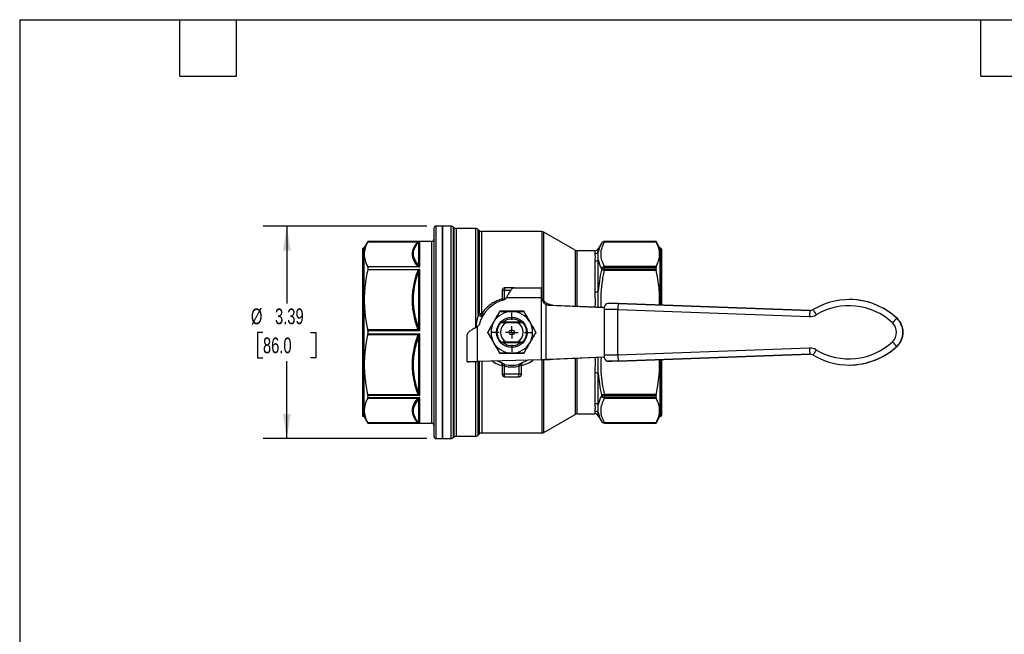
# Model space of a CAD drawing. Header units: inches. Extents: x 0.7 to 32.2, y 0.7 to 24.8.
# Tile 6 of 11: x 0.7 to 16.4, y 15 to 24.8. Entities that reach past the tile are written whole.
import ezdxf

# ---------------------------------------------------------------- set-up
doc = ezdxf.new("R2010")
doc.units = ezdxf.units.IN
doc.header["$LTSCALE"] = 3
doc.header["$MEASUREMENT"] = 0
doc.linetypes.add('SLD-Center', pattern=[0.75, 0.6, -0.05, 0.05, -0.05])
doc.linetypes.add('SLD-Solid', pattern=[0])
doc.layers.add('CENTER', color=40, linetype='SLD-Center')
doc.layers.add('DIMENSIONS', color=140, linetype='SLD-Solid', lineweight=25)
doc.layers.add('TEXT', color=140, linetype='SLD-Solid', lineweight=25)
doc.styles.add('SLDTEXTSTYLE0', font='TXT', dxfattribs={"width": 0.7})
doc.dimstyles.new('SLDDIMSTYLE0', dxfattribs={"dimtxt": 0.254883, "dimasz": 0.39, "dimexe": 0, "dimexo": 0.0625, "dimgap": 0.063721, "dimtad": 0, "dimtih": 1, "dimtoh": 1, "dimrnd": 1e-09, "dimzin": 12, "dimdsep": 46, "dimtxsty": 'SLDTEXTSTYLE0', "dimsah": 1, "dimcen": 0.09, "dimadec": 0, "dimazin": 3, "dimtfac": 1, "dimtofl": 0, "dimtmove": 0, "dimatfit": 3, "dimfxl": 0, "dimfrac": 2, "dimtolj": 1, "dimtzin": 12, "dimarcsym": 0})

# ---------------------------------------------------------------- blocks, each defined once
blk = doc.blocks.new('_D_7')
at = {"layer": 'DIMENSIONS'}
for p, q in [((7.229, 21.461), (4.627, 21.461)), ((5.002, 21.461), (5.002, 20.23)), ((4.623, 19.768), (4.537, 19.768)), ((4.537, 19.768), (4.537, 19.363)), ((5.38, 19.768), (5.466, 19.768)), ((5.466, 19.768), (5.466, 19.363)), ((4.537, 19.363), (4.623, 19.363)), ((5.002, 18.075), (5.002, 19.306)), ((5.466, 19.363), (5.38, 19.363)), ((7.229, 18.075), (4.627, 18.075))]:
    blk.add_line(p, q, dxfattribs=at)
for points in [[(5.002, 21.461), (4.942, 21.071), (5.062, 21.071)], [(5.002, 18.075), (5.062, 18.465), (4.942, 18.465)]]:
    blk.add_solid(points, dxfattribs=at)
at = {"layer": 'DIMENSIONS', "char_height": 0.25, "attachment_point": 1, "style": 'SLDTEXTSTYLE0'}
for s, insert in [('%%c', (4.431, 20.148)), ('3.39', (4.815, 20.148)), ('86.0', (4.623, 19.685))]:
    blk.add_mtext(s, dxfattribs=dict(at, insert=insert))
blk = doc.blocks.new('SW_CENTERMARKSYMBOL_1')
at = {"layer": 'CENTER', "color": 0}
for p, q in [((0, 0.2), (0, 0.312)), ((-0.2, 0), (-0.312, 0)), ((0, 0), (-0.1, 0)), ((0, 0), (0, 0.1)), ((0, 0), (0, -0.1)), ((0, 0), (0.1, 0)), ((0.2, 0), (0.312, 0)), ((0, -0.2), (0, -0.312))]:
    blk.add_line(p, q, dxfattribs=at)

msp = doc.modelspace()

# ---------------------------------------------------------------- linework, layer by layer
for p, q in [((7.344, 21.426), (7.344, 18.111)), ((7.482, 21.461), (7.379, 21.461)), ((7.379, 18.075), (7.379, 21.461)), ((7.615, 21.461), (7.482, 21.461)), ((7.482, 21.461), (7.482, 19.768)), ((7.482, 21.332), (7.482, 21.461)), ((7.482, 18.075), (7.482, 21.332)), ((7.615, 21.461), (7.615, 18.075)), ((7.661, 21.439), (7.656, 21.444)), ((7.656, 18.093), (7.656, 21.444)), ((7.661, 21.439), (7.661, 18.097)), ((8.008, 21.422), (7.703, 21.422)), ((7.703, 18.115), (7.703, 21.422)), ((8.008, 21.422), (8.008, 19.841)), ((8.065, 21.39), (8.05, 21.405)), ((8.05, 20.05), (8.05, 21.405)), ((8.065, 21.39), (8.065, 20.073)), ((9.064, 21.373), (8.106, 21.373)), ((8.106, 20.07), (8.106, 21.373)), ((9.064, 21.373), (9.064, 20.322)), ((9.595, 21.075), (9.094, 21.365)), ((9.094, 20.272), (9.094, 21.365)), ((6.292, 21.215), (6.23, 21.107)), ((6.291, 21.212), (7.097, 21.212)), ((7.308, 21.215), (6.292, 21.215)), ((6.292, 21.215), (6.292, 21.215)), ((6.292, 21.215), (7.121, 21.215)), ((7.098, 21.203), (7.098, 20.844)), ((7.121, 20.817), (7.121, 21.215)), ((7.308, 21.215), (7.308, 18.321)), ((10.01, 21.186), (9.959, 21.097)), ((10.01, 21.186), (10.01, 21.185)), ((10.88, 21.215), (10.061, 21.215)), ((10.061, 21.211), (10.061, 21.215)), ((10.88, 21.215), (10.061, 21.215)), ((10.061, 21.215), (10.061, 21.215)), ((10.061, 21.211), (10.882, 21.211)), ((10.942, 21.107), (10.88, 21.215)), ((10.88, 21.215), (10.88, 21.215)), ((6.206, 21.095), (6.206, 18.442)), ((6.23, 21.107), (6.218, 21.107)), ((6.218, 21.107), (6.218, 18.43)), ((6.23, 21.107), (6.23, 18.43)), ((9.595, 21.075), (9.595, 20.186)), ((9.908, 21.068), (9.624, 21.068)), ((9.624, 20.185), (9.624, 21.068)), ((9.908, 21.068), (9.908, 21.021)), ((9.959, 21.049), (9.959, 21.097)), ((10.954, 21.107), (10.942, 21.107)), ((10.942, 21.107), (10.942, 20.205)), ((10.954, 21.107), (10.954, 20.205)), ((10.966, 21.095), (10.966, 20.204)), ((9.908, 20.898), (9.908, 20.409)), ((9.959, 20.424), (9.959, 20.924)), ((6.292, 20.813), (6.292, 20.769)), ((7.104, 20.813), (6.292, 20.813)), ((6.292, 20.769), (7.104, 20.769)), ((7.098, 20.722), (7.098, 19.855)), ((7.121, 19.793), (7.121, 20.765)), ((10.01, 20.784), (10.01, 20.757)), ((10.061, 20.805), (10.061, 20.818)), ((10.882, 20.818), (10.061, 20.818)), ((10.061, 20.777), (10.061, 20.805)), ((10.061, 20.805), (10.88, 20.805)), ((10.061, 20.759), (10.061, 20.777)), ((10.88, 20.777), (10.061, 20.777)), ((10.061, 20.759), (10.882, 20.759)), ((10.88, 20.777), (10.88, 20.805)), ((8.43, 20.438), (8.43, 20.285)), ((8.43, 20.438), (8.47, 20.438)), ((8.47, 20.477), (8.47, 20.438)), ((8.624, 20.477), (8.47, 20.477)), ((8.47, 20.308), (8.47, 20.438)), ((8.47, 20.438), (8.567, 20.438)), ((8.624, 20.477), (9.056, 20.477)), ((9.056, 20.393), (9.056, 20.477)), ((8.429, 20.274), (8.43, 20.285)), ((8.466, 20.287), (8.499, 20.319)), ((8.491, 20.312), (8.47, 20.308)), ((9.059, 20.319), (8.499, 20.319)), ((9.059, 19.331), (9.059, 20.319)), ((9.061, 20.319), (9.062, 20.319)), ((9.061, 20.319), (9.061, 20.319)), ((13.329, 20.117), (10.277, 20.23)), ((10.281, 20.23), (10.277, 20.23)), ((10.281, 20.23), (13.333, 20.117)), ((13.959, 20.29), (13.955, 20.29)), ((9.128, 20.21), (9.128, 19.334)), ((9.197, 20.21), (9.128, 20.21)), ((9.167, 20.201), (10.056, 20.164)), ((9.236, 20.201), (9.167, 20.201)), ((9.236, 20.201), (10.056, 20.167)), ((10.052, 20.131), (10.052, 19.405)), ((10.274, 19.405), (10.274, 20.131)), ((10.274, 20.131), (13.322, 20.019)), ((13.333, 20.117), (13.329, 20.117)), ((8.723, 19.928), (8.445, 19.928)), ((8.681, 19.919), (8.486, 19.919)), ((14.717, 19.992), (14.713, 19.992)), ((7.097, 19.806), (6.291, 19.806)), ((6.292, 19.793), (6.292, 19.744)), ((7.121, 19.793), (6.292, 19.793)), ((7.482, 19.768), (7.482, 18.075)), ((8.033, 19.854), (8.066, 19.886)), ((8.033, 19.854), (8.033, 19.303)), ((6.291, 19.731), (7.097, 19.731)), ((6.292, 19.744), (7.121, 19.744)), ((7.098, 19.682), (7.098, 18.815)), ((7.121, 18.763), (7.121, 19.744)), ((7.875, 19.299), (7.875, 19.728)), ((8.445, 19.608), (8.723, 19.608)), ((8.486, 19.618), (8.681, 19.618)), ((13.322, 19.518), (10.274, 19.405)), ((14.717, 19.545), (14.713, 19.545)), ((8.013, 19.299), (7.875, 19.299)), ((7.875, 19.299), (7.875, 19.296)), ((8.013, 19.296), (7.875, 19.296)), ((8.008, 19.296), (8.008, 18.115)), ((8.013, 19.299), (8.013, 19.296)), ((9.059, 19.331), (8.033, 19.303)), ((8.05, 18.132), (8.05, 19.303)), ((8.065, 19.304), (8.065, 18.147)), ((8.106, 19.305), (8.106, 18.164)), ((8.272, 19.309), (8.287, 19.298)), ((9.064, 19.33), (9.064, 18.164)), ((9.094, 18.172), (9.094, 19.331)), ((9.167, 19.335), (9.128, 19.334)), ((9.128, 19.334), (9.197, 19.334)), ((10.056, 19.373), (9.167, 19.335)), ((9.236, 19.335), (9.167, 19.335)), ((9.236, 19.335), (9.197, 19.334)), ((10.056, 19.37), (9.236, 19.335)), ((9.595, 19.35), (9.595, 18.461)), ((9.624, 18.469), (9.624, 19.352)), ((10.109, 19.307), (10.177, 19.307)), ((10.277, 19.307), (13.329, 19.419)), ((10.281, 19.307), (10.277, 19.307)), ((13.333, 19.419), (10.281, 19.307)), ((10.942, 19.331), (10.942, 18.43)), ((10.954, 19.331), (10.954, 18.43)), ((10.966, 19.332), (10.966, 18.442)), ((13.329, 19.419), (13.333, 19.419)), ((8.43, 19.252), (8.43, 19.099)), ((8.47, 19.099), (8.47, 19.229)), ((8.698, 19.229), (8.698, 19.099)), ((8.737, 19.099), (8.737, 19.252)), ((9.908, 19.127), (9.908, 18.638)), ((13.955, 19.247), (13.959, 19.247)), ((8.43, 19.099), (8.47, 19.099)), ((8.698, 19.099), (8.47, 19.099)), ((8.47, 19.06), (8.47, 19.099)), ((8.47, 19.06), (8.698, 19.06)), ((8.737, 19.099), (8.698, 19.099)), ((8.698, 19.06), (8.698, 19.099)), ((9.959, 18.612), (9.959, 19.113)), ((7.097, 18.774), (6.291, 18.774)), ((6.291, 18.721), (7.097, 18.721)), ((6.292, 18.763), (6.292, 18.728)), ((7.121, 18.763), (6.292, 18.763)), ((6.292, 18.728), (7.121, 18.728)), ((7.098, 18.692), (7.098, 18.333)), ((7.121, 18.322), (7.121, 18.728)), ((10.01, 18.78), (10.01, 18.752)), ((10.882, 18.778), (10.061, 18.778)), ((10.061, 18.759), (10.061, 18.778)), ((10.061, 18.759), (10.88, 18.759)), ((10.061, 18.731), (10.061, 18.759)), ((10.88, 18.731), (10.061, 18.731)), ((10.061, 18.719), (10.061, 18.731)), ((10.061, 18.719), (10.882, 18.719)), ((10.88, 18.731), (10.88, 18.759)), ((9.908, 18.516), (9.908, 18.469)), ((6.218, 18.43), (6.23, 18.43)), ((6.23, 18.43), (6.292, 18.321)), ((9.094, 18.172), (9.595, 18.461)), ((9.624, 18.469), (9.908, 18.469)), ((9.959, 18.44), (9.959, 18.488)), ((9.959, 18.44), (10.01, 18.351)), ((10.01, 18.351), (10.01, 18.351)), ((10.88, 18.321), (10.942, 18.43)), ((10.942, 18.43), (10.954, 18.43)), ((7.097, 18.324), (6.291, 18.324)), ((6.292, 18.322), (6.292, 18.321)), ((7.121, 18.322), (6.292, 18.322)), ((6.292, 18.321), (7.308, 18.321)), ((10.882, 18.326), (10.061, 18.326)), ((10.061, 18.322), (10.061, 18.326)), ((10.061, 18.322), (10.88, 18.322)), ((10.061, 18.321), (10.061, 18.322)), ((10.061, 18.321), (10.88, 18.321)), ((10.88, 18.321), (10.88, 18.322)), ((7.379, 18.075), (7.482, 18.075)), ((7.482, 18.075), (7.615, 18.075)), ((7.656, 18.093), (7.661, 18.097)), ((7.703, 18.115), (8.008, 18.115)), ((8.05, 18.132), (8.065, 18.147)), ((8.106, 18.164), (9.064, 18.164))]:
    msp.add_line(p, q)
at = {"flags": 128}
for points in [[(10.277, 20.23), (10.255, 20.23), (10.233, 20.23), (10.211, 20.23), (10.189, 20.23), (10.168, 20.23), (10.148, 20.23), (10.128, 20.23), (10.109, 20.23)], [(10.274, 20.131), (10.244, 20.131), (10.215, 20.131), (10.186, 20.131), (10.158, 20.131), (10.13, 20.131), (10.103, 20.131), (10.077, 20.131), (10.052, 20.131)], [(8.421, 19.283), (8.362, 19.307), (8.353, 19.312)], [(8.84, 19.325), (8.806, 19.307), (8.747, 19.283)], [(10.274, 19.405), (10.244, 19.405), (10.215, 19.405), (10.186, 19.405), (10.158, 19.405), (10.13, 19.405), (10.103, 19.405), (10.077, 19.405), (10.052, 19.405)], [(10.277, 19.307), (10.255, 19.307), (10.233, 19.307), (10.211, 19.307), (10.189, 19.307), (10.168, 19.307), (10.148, 19.307), (10.128, 19.307), (10.109, 19.307)], [(10.281, 19.307), (10.268, 19.307), (10.254, 19.307), (10.24, 19.307), (10.227, 19.307), (10.214, 19.307), (10.201, 19.307), (10.189, 19.307), (10.177, 19.307)]]:
    msp.add_lwpolyline(points, dxfattribs=at)
for radius in [0.242, 0.0394, 0.00511]:
    msp.add_circle((8.584, 19.768), radius)
for centre, radius, start, end in [((7.379, 21.426), 0.0354, 90, 180), ((7.615, 21.402), 0.0591, 45, 90), ((7.703, 21.481), 0.0591, 225, 270), ((8.008, 21.363), 0.0591, 45, 90), ((8.106, 21.432), 0.0591, 225, 270), ((9.064, 21.314), 0.0591, 60, 90), ((7.308, 21.251), 0.0354, 270, 0), ((10.061, 21.156), 0.0591, 90, 150), ((10.061, 21.156), 0.0591, 89.999, 149.9963), ((6.218, 21.095), 0.0118, 90, 180), ((9.624, 21.127), 0.0591, 240, 270), ((9.908, 21.127), 0.0591, 270, 330), ((10.954, 21.095), 0.0118, 0, 90), ((10.059, 20.74), 0.0659, 87.6436, 137.3208), ((10.059, 20.71), 0.0668, 87.5425, 136.3139), ((8.47, 20.438), 0.0394, 90, 180), ((8.584, 19.768), 0.531, 102.8396, 167.1604), ((13.955, 19.179), 1.111, 47.0084, 120.9952), ((13.959, 19.179), 1.111, 47.0108, 89.9973), ((8.104, 20.308), 0.238, 260.4982, 270.5925), ((8.584, 19.768), 0.331, 90, 150), ((8.395, 20.095), 0.00787, 90, 150), ((8.584, 19.768), 0.331, 30, 90), ((8.773, 20.095), 0.00787, 30, 90), ((9.172, 20.322), 0.12, 248.5938, 267.4995), ((9.241, 20.322), 0.12, 248.5938, 267.4995), ((14.034, 20.017), 0.712, 171.9271, 179.8702), ((13.333, 20.216), 0.0983, 267.892, 300.996), ((14.078, 20.465), 0.771, 205.6236, 212.8121), ((13.952, 19.179), 1.013, 47.0088, 120.9949), ((8.584, 19.768), 0.331, 150, 210), ((8.584, 19.768), 0.236, 140.3943, 219.6057), ((8.584, 19.768), 0.179, 122.9193, 237.0807), ((8.584, 19.768), 0.212, 45.4782, 134.0795), ((8.584, 19.768), 0.179, 302.9193, 57.0807), ((8.584, 19.768), 0.236, 320.3943, 39.6057), ((8.584, 19.768), 0.331, 330, 30), ((13.329, 20.215), 0.197, 267.892, 300.996), ((15.428, 19.221), 1.051, 132.8727, 138.3666), ((14.501, 19.768), 0.207, 312.9966, 47.0078), ((14.505, 19.768), 0.305, 312.996, 47.0084), ((14.509, 19.768), 0.305, 312.996, 47.0084), ((8.207, 19.768), 0.00787, 150, 210), ((8.961, 19.768), 0.00787, 330, 30), ((8.584, 19.768), 0.331, 210, 270), ((8.584, 19.768), 0.212, 226.33, 313.751), ((8.584, 19.768), 0.331, 270, 330), ((13.952, 20.358), 1.013, 239.0092, 312.996), ((15.428, 20.316), 1.051, 221.6379, 227.1314), ((8.395, 19.442), 0.00787, 210, 270), ((8.773, 19.442), 0.00787, 270, 330), ((13.329, 19.321), 0.197, 59.0084, 92.1124), ((14.034, 19.519), 0.712, 180.1343, 188.0773), ((13.955, 20.358), 1.111, 239.0096, 312.9957), ((14.078, 19.072), 0.771, 147.1923, 154.3811), ((13.959, 20.358), 1.111, 270.0025, 312.9938), ((13.333, 19.321), 0.0983, 59.0084, 92.1124), ((8.584, 19.768), 0.551, 258.045, 281.955), ((8.584, 19.768), 0.525, 258.045, 281.955), ((8.47, 19.099), 0.0394, 180, 270), ((8.698, 19.099), 0.0394, 270, 0), ((10.059, 18.826), 0.0668, 223.6861, 272.4575), ((10.059, 18.797), 0.0659, 222.6792, 272.3564), ((6.218, 18.442), 0.0118, 180, 270), ((9.624, 18.41), 0.0591, 90, 120), ((9.908, 18.41), 0.0591, 30, 90), ((10.061, 18.381), 0.0591, 210, 270), ((10.061, 18.381), 0.0591, 210.0037, 270.001), ((10.954, 18.442), 0.0118, 270, 0), ((7.308, 18.286), 0.0354, 0, 90), ((7.379, 18.111), 0.0354, 180, 270), ((7.615, 18.134), 0.0591, 270, 315), ((7.703, 18.056), 0.0591, 90, 135), ((8.008, 18.174), 0.0591, 270, 315), ((8.106, 18.105), 0.0591, 90, 135), ((9.064, 18.223), 0.0591, 270, 300)]:
    msp.add_arc(centre, radius, start, end)
for centre, ratio, start_param, end_param in [((10.109, 20.131), 0.57537, 6.283184, 7.85398), ((10.277, 20.131), 0.034876, 6.283184, 7.85398), ((10.109, 19.405), 0.57537, 1.570795, 3.141591), ((10.277, 19.405), 0.034876, 1.570795, 3.141591)]:
    msp.add_ellipse(centre, major_axis=(0, 0.0985), ratio=ratio, start_param=start_param, end_param=end_param)
for points, knots in [([(6.291, 21.212), (6.271, 21.177), (6.258, 21.143), (6.239, 21.077), (6.235, 21.045), (6.235, 20.981), (6.24, 20.949), (6.259, 20.883), (6.273, 20.849), (6.292, 20.813)], [0, 0, 0, 0, 0.25, 0.25, 0.5, 0.5, 0.75, 0.75, 1, 1, 1, 1]), ([(7.076, 21.196), (7.051, 21.167), (7.031, 21.137), (7.003, 21.076), (6.996, 21.045), (6.996, 20.983), (7.003, 20.952), (7.031, 20.891), (7.051, 20.861), (7.076, 20.832)], [0, 0, 0, 0, 0.25, 0.25, 0.5, 0.5, 0.75, 0.75, 1, 1, 1, 1]), ([(7.098, 20.844), (7.055, 20.893), (7.008, 20.979), (7.025, 21.101), (7.07, 21.17), (7.098, 21.203)], [0, 0, 0, 0, 1.05204, 1.7534, 2.45476, 2.45476, 2.45476, 2.45476]), ([(7.109, 21.212), (7.113, 21.214), (7.116, 21.215), (7.12, 21.215), (7.12, 21.215), (7.121, 21.215)], [-0.08678862, -0.08678862, -0.08678862, -0.08678862, -0.00172785, -0.00172785, 0, 0, 0, 0]), ([(10.061, 20.818), (10.044, 20.85), (10.029, 20.882), (10.01, 20.948), (10.005, 20.981), (10.005, 21.08), (10.026, 21.146), (10.061, 21.211)], [0, 0, 0, 0, 0.25, 0.25, 0.5, 0.5, 1, 1, 1, 1]), ([(10.882, 20.818), (10.901, 20.853), (10.914, 20.886), (10.932, 20.951), (10.936, 20.982), (10.936, 21.046), (10.932, 21.077), (10.914, 21.142), (10.901, 21.176), (10.882, 21.211)], [0, 0, 0, 0, 0.25, 0.25, 0.5, 0.5, 0.75, 0.75, 1, 1, 1, 1]), ([(9.908, 21.021), (9.918, 21.021), (9.929, 21.023), (9.947, 21.033), (9.954, 21.04), (9.959, 21.049)], [0, 0, 0, 0, 0.5, 0.5, 1, 1, 1, 1]), ([(9.908, 21.021), (9.908, 21.008), (9.909, 20.975), (9.908, 20.929), (9.908, 20.898)], [0, 0, 0, 0, 2.692794, 6.283185, 6.283185, 6.283185, 6.283185]), ([(9.959, 20.924), (9.957, 20.951), (9.956, 20.996), (9.958, 21.034), (9.959, 21.049)], [0, 0, 0, 0, 3.590392, 6.283185, 6.283185, 6.283185, 6.283185]), ([(6.292, 20.769), (6.273, 20.683), (6.259, 20.601), (6.24, 20.442), (6.235, 20.365), (6.235, 20.21), (6.239, 20.132), (6.258, 19.973), (6.271, 19.892), (6.291, 19.806)], [0, 0, 0, 0, 0.25, 0.25, 0.5, 0.5, 0.75, 0.75, 1, 1, 1, 1]), ([(7.076, 20.725), (7.051, 20.654), (7.031, 20.581), (7.003, 20.434), (6.996, 20.359), (6.996, 20.21), (7.003, 20.135), (7.031, 19.988), (7.051, 19.915), (7.076, 19.844)], [0, 0, 0, 0, 0.25, 0.25, 0.5, 0.5, 0.75, 0.75, 1, 1, 1, 1]), ([(7.098, 19.855), (7.07, 19.934), (7.025, 20.099), (7.008, 20.393), (7.055, 20.602), (7.098, 20.722)], [0, 0, 0, 0, 0.701369, 1.402737, 2.45479, 2.45479, 2.45479, 2.45479]), ([(7.076, 20.832), (7.079, 20.828), (7.082, 20.825), (7.091, 20.819), (7.097, 20.816), (7.104, 20.813)], [0, 0, 0, 0, 0.5, 0.5, 1, 1, 1, 1]), ([(7.104, 20.769), (7.101, 20.766), (7.097, 20.763), (7.092, 20.756), (7.089, 20.752), (7.082, 20.741), (7.079, 20.733), (7.076, 20.725)], [0, 0, 0, 0, 0.25, 0.25, 0.5, 0.5, 1, 1, 1, 1]), ([(7.121, 20.817), (7.117, 20.817), (7.111, 20.821), (7.103, 20.831), (7.1, 20.839), (7.098, 20.844)], [-0.2923972, -0.2923972, -0.2923972, -0.2923972, -0.239991, -0.1861031, -0.1052712, -0.1052712, -0.1052712, -0.1052712]), ([(7.098, 20.722), (7.1, 20.732), (7.103, 20.743), (7.11, 20.758), (7.115, 20.765), (7.121, 20.765)], [-0.1871292, -0.1871292, -0.1871292, -0.1871292, -0.0867926, -0.0801035, 0, 0, 0, 0]), ([(7.104, 20.813), (7.105, 20.813), (7.105, 20.813), (7.106, 20.813), (7.107, 20.813), (7.109, 20.814), (7.111, 20.814), (7.114, 20.814), (7.117, 20.815), (7.119, 20.816), (7.12, 20.817), (7.121, 20.817)], [0, 0, 0, 0, 0.023635, 0.075329, 0.153866, 0.256622, 0.379884, 0.519091, 0.734139, 0.889388, 1, 1, 1, 1]), ([(7.121, 20.765), (7.119, 20.766), (7.116, 20.767), (7.111, 20.769), (7.108, 20.769), (7.104, 20.769)], [0, 0, 0, 0, 0.5, 0.5, 1, 1, 1, 1]), ([(10.008, 20.169), (10.006, 20.226), (10.002, 20.354), (10.019, 20.552), (10.047, 20.69), (10.061, 20.759)], [0, 0, 0, 0, 0.291913, 0.646062, 1, 1, 1, 1]), ([(10.934, 20.206), (10.935, 20.25), (10.938, 20.34), (10.929, 20.476), (10.911, 20.616), (10.892, 20.71), (10.882, 20.759)], [0, 0, 0, 0, 0.2402748, 0.4841881, 0.7355273, 1, 1, 1, 1]), ([(8.624, 20.477), (8.618, 20.477), (8.612, 20.476), (8.595, 20.468), (8.583, 20.458), (8.56, 20.43), (8.548, 20.413), (8.53, 20.381), (8.524, 20.369), (8.514, 20.351), (8.511, 20.345), (8.505, 20.332), (8.502, 20.326), (8.499, 20.319)], [0, 0, 0, 0, 0.0980473, 0.0980473, 0.2946367, 0.2946367, 0.4912168, 0.4912168, 0.5987893, 0.5987893, 0.6525266, 0.6525266, 0.7062656, 0.7062656, 0.7062656, 0.7062656]), ([(9.061, 20.319), (9.061, 20.322), (9.06, 20.327), (9.059, 20.335), (9.059, 20.342), (9.058, 20.35), (9.058, 20.357), (9.057, 20.365), (9.057, 20.372), (9.057, 20.379), (9.056, 20.387), (9.056, 20.391), (9.056, 20.393)], [0, 0, 0, 0, 0.09923, 0.198585, 0.298084, 0.397741, 0.497576, 0.597605, 0.697846, 0.798314, 0.899026, 1, 1, 1, 1]), ([(9.908, 20.409), (9.918, 20.409), (9.929, 20.411), (9.947, 20.416), (9.954, 20.419), (9.959, 20.424)], [0, 0, 0, 0, 0.5, 0.5, 1, 1, 1, 1]), ([(9.908, 20.409), (9.908, 20.398), (9.908, 20.37), (9.908, 20.327), (9.909, 20.285), (9.909, 20.244), (9.909, 20.208), (9.908, 20.183), (9.908, 20.173)], [0, 0, 0, 0, 0.154392, 0.367897, 0.554288, 0.692814, 0.875039, 1, 1, 1, 1]), ([(9.958, 20.171), (9.958, 20.206), (9.956, 20.292), (9.958, 20.375), (9.959, 20.424)], [0, 0, 0, 0, 0.405524, 1, 1, 1, 1]), ([(8.43, 20.298), (8.412, 20.293), (8.372, 20.281), (8.312, 20.254), (8.252, 20.218), (8.197, 20.175), (8.147, 20.126), (8.12, 20.089), (8.106, 20.07)], [0, 0, 0, 0, 0.137703, 0.311339, 0.483538, 0.657244, 0.829638, 1, 1, 1, 1]), ([(8.43, 20.285), (8.43, 20.285), (8.43, 20.285), (8.431, 20.285), (8.431, 20.285), (8.432, 20.286), (8.434, 20.287), (8.437, 20.289), (8.441, 20.292), (8.447, 20.296), (8.453, 20.3), (8.46, 20.303), (8.465, 20.306), (8.468, 20.307), (8.47, 20.308)], [0, 0, 0, 0, 0.0452833, 0.0914837, 0.1387484, 0.1872148, 0.2370106, 0.3510076, 0.4841919, 0.5809023, 0.7431051, 0.8442761, 0.9298993, 1, 1, 1, 1]), ([(8.47, 20.308), (8.471, 20.303), (8.472, 20.298), (8.473, 20.294), (8.473, 20.293)], [0, 0, 0, 0, 0.96372, 1, 1, 1, 1]), ([(9.128, 20.21), (9.119, 20.215), (9.111, 20.221), (9.096, 20.237), (9.089, 20.246), (9.078, 20.266), (9.073, 20.276), (9.066, 20.297), (9.063, 20.308), (9.061, 20.319)], [0, 0, 0, 0, 0.25, 0.25, 0.5, 0.5, 0.75, 0.75, 1, 1, 1, 1]), ([(9.062, 20.319), (9.067, 20.305), (9.075, 20.291), (9.095, 20.267), (9.106, 20.257), (9.131, 20.238), (9.144, 20.231), (9.171, 20.218), (9.184, 20.213), (9.197, 20.21)], [0, 0, 0, 0, 0.25, 0.25, 0.5, 0.5, 0.75, 0.75, 1, 1, 1, 1]), ([(8.13, 20.038), (8.129, 20.038), (8.124, 20.038), (8.114, 20.04), (8.1, 20.045), (8.087, 20.052), (8.075, 20.062), (8.068, 20.069), (8.065, 20.073)], [0, 0, 0, 0, 0.032965, 0.227388, 0.409075, 0.614133, 0.785092, 1, 1, 1, 1]), ([(8.139, 20.052), (8.135, 20.054), (8.125, 20.059), (8.113, 20.066), (8.106, 20.07)], [0, 0, 0, 0, 0.441627, 1, 1, 1, 1]), ([(8.388, 20.099), (8.358, 20.046), (8.326, 19.991), (8.278, 19.908), (8.262, 19.88), (8.231, 19.826), (8.215, 19.799), (8.2, 19.772)], [0, 0, 0, 0, 0.5, 0.5, 0.75, 0.75, 1, 1, 1, 1]), ([(8.393, 20.098), (8.392, 20.099), (8.39, 20.1), (8.389, 20.099), (8.388, 20.099)], [0, 0, 0, 0, 0.571429, 1, 1, 1, 1]), ([(8.395, 20.103), (8.395, 20.103), (8.394, 20.102), (8.393, 20.1), (8.393, 20.098)], [0, 0, 0, 0, 0.428571, 1, 1, 1, 1]), ([(8.773, 20.103), (8.742, 20.103), (8.711, 20.103), (8.648, 20.103), (8.616, 20.103), (8.52, 20.103), (8.457, 20.103), (8.395, 20.103)], [0, 0, 0, 0, 0.25, 0.25, 0.5, 0.5, 1, 1, 1, 1]), ([(8.584, 20.099), (8.593, 20.099), (8.658, 20.099), (8.722, 20.099), (8.775, 20.098)], [0.4860489, 0.4860489, 0.4860489, 0.4860489, 0.5556963, 0.9724686, 0.9724686, 0.9724686, 0.9724686]), ([(8.775, 20.098), (8.774, 20.1), (8.774, 20.102), (8.773, 20.103), (8.773, 20.103)], [0, 0, 0, 0, 0.571429, 1, 1, 1, 1]), ([(8.779, 20.099), (8.779, 20.099), (8.778, 20.1), (8.776, 20.099), (8.775, 20.098)], [0, 0, 0, 0, 0.428571, 1, 1, 1, 1]), ([(8.968, 19.772), (8.953, 19.799), (8.937, 19.826), (8.906, 19.88), (8.89, 19.908), (8.842, 19.991), (8.81, 20.046), (8.779, 20.099)], [0, 0, 0, 0, 0.25, 0.25, 0.5, 0.5, 1, 1, 1, 1]), ([(8.05, 20.05), (8.045, 20.031), (8.033, 19.988), (8.02, 19.918), (8.016, 19.868), (8.013, 19.844)], [0, 0, 0, 0, 0.303003, 0.655979, 1, 1, 1, 1]), ([(8.116, 20.017), (8.116, 20.017), (8.111, 20.016), (8.101, 20.018), (8.087, 20.023), (8.073, 20.03), (8.06, 20.04), (8.053, 20.047), (8.05, 20.05)], [0, 0, 0, 0, 0.014174, 0.211107, 0.408656, 0.605935, 0.802904, 1, 1, 1, 1]), ([(8.203, 19.768), (8.229, 19.814), (8.261, 19.87), (8.293, 19.926), (8.297, 19.934)], [0, 0, 0, 0, 0.4166628, 0.4861561, 0.4861561, 0.4861561, 0.4861561]), ([(8.486, 19.919), (8.474, 19.919), (8.461, 19.919), (8.433, 19.919), (8.418, 19.919), (8.402, 19.919)], [0, 0, 0, 0, 0.5, 0.5, 1, 1, 1, 1]), ([(8.766, 19.919), (8.75, 19.919), (8.735, 19.919), (8.707, 19.919), (8.694, 19.919), (8.681, 19.919)], [0, 0, 0, 0, 0.5, 0.5, 1, 1, 1, 1]), ([(8.87, 19.934), (8.875, 19.926), (8.907, 19.87), (8.939, 19.814), (8.965, 19.768)], [0.4860489, 0.4860489, 0.4860489, 0.4860489, 0.5556963, 0.9724686, 0.9724686, 0.9724686, 0.9724686]), ([(7.121, 19.793), (7.12, 19.793), (7.12, 19.793), (7.116, 19.801), (7.113, 19.809), (7.109, 19.817)], [-0.00172986, -0.00172986, -0.00172986, -0.00172986, 0, 0, 0.08505877, 0.08505877, 0.08505877, 0.08505877]), ([(8.033, 19.854), (8.021, 19.848), (8.01, 19.842), (7.976, 19.825), (7.955, 19.813), (7.919, 19.79), (7.904, 19.778), (7.887, 19.76), (7.883, 19.754), (7.878, 19.744), (7.877, 19.741), (7.876, 19.735), (7.875, 19.731), (7.875, 19.728)], [0, 0, 0, 0, 0.0980473, 0.0980473, 0.2946367, 0.2946367, 0.4912168, 0.4912168, 0.5987893, 0.5987893, 0.6525266, 0.6525266, 0.7062656, 0.7062656, 0.7062656, 0.7062656]), ([(8.2, 19.772), (8.2, 19.772), (8.2, 19.771), (8.201, 19.769), (8.203, 19.768)], [0, 0, 0, 0, 0.428571, 1, 1, 1, 1]), ([(8.203, 19.768), (8.201, 19.767), (8.2, 19.766), (8.2, 19.765), (8.2, 19.764)], [0, 0, 0, 0, 0.571429, 1, 1, 1, 1]), ([(8.2, 19.764), (8.215, 19.738), (8.231, 19.711), (8.262, 19.656), (8.278, 19.629), (8.326, 19.546), (8.358, 19.491), (8.388, 19.438)], [0, 0, 0, 0, 0.25, 0.25, 0.5, 0.5, 1, 1, 1, 1]), ([(8.297, 19.603), (8.293, 19.611), (8.261, 19.667), (8.229, 19.722), (8.203, 19.768)], [0.4860489, 0.4860489, 0.4860489, 0.4860489, 0.5556963, 0.9724686, 0.9724686, 0.9724686, 0.9724686]), ([(8.779, 19.438), (8.795, 19.464), (8.81, 19.491), (8.842, 19.546), (8.858, 19.573), (8.906, 19.656), (8.937, 19.711), (8.968, 19.764)], [0, 0, 0, 0, 0.25, 0.25, 0.5, 0.5, 1, 1, 1, 1]), ([(8.965, 19.768), (8.966, 19.769), (8.968, 19.771), (8.968, 19.772), (8.968, 19.772)], [0, 0, 0, 0, 0.571429, 1, 1, 1, 1]), ([(8.968, 19.764), (8.968, 19.765), (8.968, 19.766), (8.966, 19.767), (8.965, 19.768)], [0, 0, 0, 0, 0.428571, 1, 1, 1, 1]), ([(6.291, 19.731), (6.272, 19.645), (6.258, 19.564), (6.24, 19.406), (6.235, 19.329), (6.235, 19.175), (6.24, 19.098), (6.258, 18.94), (6.272, 18.859), (6.291, 18.774)], [0, 0, 0, 0, 0.25, 0.25, 0.5, 0.5, 0.75, 0.75, 1, 1, 1, 1]), ([(7.076, 19.693), (7.051, 19.622), (7.031, 19.549), (7.003, 19.401), (6.996, 19.327), (6.996, 19.178), (7.003, 19.103), (7.031, 18.955), (7.051, 18.883), (7.076, 18.812)], [0, 0, 0, 0, 0.25, 0.25, 0.5, 0.5, 0.75, 0.75, 1, 1, 1, 1]), ([(7.098, 18.815), (7.055, 18.935), (7.008, 19.144), (7.025, 19.438), (7.07, 19.602), (7.098, 19.682)], [0, 0, 0, 0, 1.05204, 1.7534, 2.45476, 2.45476, 2.45476, 2.45476]), ([(7.109, 19.72), (7.113, 19.727), (7.116, 19.735), (7.12, 19.743), (7.12, 19.744), (7.121, 19.744)], [-0.08678855, -0.08678855, -0.08678855, -0.08678855, -0.00172038, -0.00172038, 0, 0, 0, 0]), ([(8.402, 19.618), (8.418, 19.618), (8.433, 19.618), (8.461, 19.618), (8.474, 19.618), (8.486, 19.618)], [0, 0, 0, 0, 0.5, 0.5, 1, 1, 1, 1]), ([(8.681, 19.618), (8.694, 19.618), (8.707, 19.618), (8.735, 19.618), (8.75, 19.618), (8.766, 19.618)], [0, 0, 0, 0, 0.5, 0.5, 1, 1, 1, 1]), ([(8.87, 19.603), (8.866, 19.595), (8.833, 19.539), (8.801, 19.484), (8.775, 19.438)], [0.4860346, 0.4860346, 0.4860346, 0.4860346, 0.5555504, 0.9722133, 0.9722133, 0.9722133, 0.9722133]), ([(8.388, 19.438), (8.389, 19.437), (8.39, 19.437), (8.392, 19.438), (8.393, 19.438)], [0, 0, 0, 0, 0.428571, 1, 1, 1, 1]), ([(8.584, 19.438), (8.575, 19.438), (8.51, 19.438), (8.446, 19.438), (8.393, 19.438)], [0.4860489, 0.4860489, 0.4860489, 0.4860489, 0.5556963, 0.9724686, 0.9724686, 0.9724686, 0.9724686]), ([(8.393, 19.438), (8.393, 19.437), (8.394, 19.434), (8.395, 19.434), (8.395, 19.434)], [0, 0, 0, 0, 0.571429, 1, 1, 1, 1]), ([(8.773, 19.434), (8.773, 19.434), (8.774, 19.434), (8.774, 19.437), (8.775, 19.438)], [0, 0, 0, 0, 0.428571, 1, 1, 1, 1]), ([(8.775, 19.438), (8.776, 19.438), (8.778, 19.437), (8.779, 19.437), (8.779, 19.438)], [0, 0, 0, 0, 0.571429, 1, 1, 1, 1]), ([(7.875, 19.299), (7.875, 19.299), (7.876, 19.299), (7.882, 19.3), (7.89, 19.3), (7.913, 19.301), (7.927, 19.301), (7.957, 19.302), (7.971, 19.302), (8.001, 19.302), (8.017, 19.302), (8.033, 19.303)], [0, 0, 0, 0, 0.0780023, 0.0780023, 0.2342995, 0.2342995, 0.3905886, 0.3905886, 0.510228, 0.510228, 0.6298669, 0.6298669, 0.6298669, 0.6298669]), ([(8.287, 19.298), (8.319, 19.28), (8.364, 19.255), (8.415, 19.244), (8.43, 19.241)], [0, 0, 0, 0, 0.705091, 1, 1, 1, 1]), ([(8.395, 19.434), (8.426, 19.434), (8.457, 19.434), (8.52, 19.434), (8.552, 19.434), (8.647, 19.434), (8.711, 19.434), (8.773, 19.434)], [0, 0, 0, 0, 0.25, 0.25, 0.5, 0.5, 1, 1, 1, 1]), ([(8.43, 19.252), (8.43, 19.26), (8.428, 19.268), (8.419, 19.281), (8.412, 19.286), (8.405, 19.289)], [0, 0, 0, 0, 0.5, 0.5, 1, 1, 1, 1]), ([(8.475, 19.255), (8.47, 19.256), (8.465, 19.258), (8.457, 19.263), (8.452, 19.266), (8.439, 19.274), (8.431, 19.28), (8.421, 19.283)], [0, 0, 0, 0, 0.25, 0.25, 0.5, 0.5, 1, 1, 1, 1]), ([(8.747, 19.283), (8.737, 19.28), (8.728, 19.274), (8.716, 19.266), (8.711, 19.263), (8.703, 19.258), (8.698, 19.256), (8.693, 19.255)], [0, 0, 0, 0, 0.5, 0.5, 0.75, 0.75, 1, 1, 1, 1]), ([(8.737, 19.24), (8.764, 19.248), (8.826, 19.266), (8.889, 19.298), (8.92, 19.324), (8.924, 19.327)], [0, 0, 0, 0, 0.40287, 0.933292, 1, 1, 1, 1]), ([(8.763, 19.289), (8.756, 19.286), (8.749, 19.281), (8.74, 19.268), (8.737, 19.26), (8.737, 19.252)], [0, 0, 0, 0, 0.5, 0.5, 1, 1, 1, 1]), ([(9.059, 19.331), (9.072, 19.332), (9.084, 19.332), (9.107, 19.333), (9.118, 19.334), (9.128, 19.334)], [0, 0, 0, 0, 0.0918336, 0.0918336, 0.1836671, 0.1836671, 0.1836671, 0.1836671]), ([(9.197, 19.334), (9.176, 19.334), (9.154, 19.333), (9.108, 19.332), (9.084, 19.332), (9.059, 19.331)], [0, 0, 0, 0, 0.1835574, 0.1835574, 0.3671149, 0.3671149, 0.3671149, 0.3671149]), ([(9.908, 19.364), (9.908, 19.354), (9.909, 19.328), (9.909, 19.292), (9.909, 19.252), (9.908, 19.21), (9.908, 19.167), (9.908, 19.139), (9.908, 19.127)], [0, 0, 0, 0, 0.124995, 0.307235, 0.445758, 0.632132, 0.845615, 1, 1, 1, 1]), ([(9.959, 19.113), (9.958, 19.162), (9.956, 19.245), (9.958, 19.331), (9.958, 19.366)], [0, 0, 0, 0, 0.5944321, 1, 1, 1, 1]), ([(10.061, 18.778), (10.049, 18.836), (10.025, 18.953), (10.007, 19.131), (10.001, 19.27), (10.009, 19.349), (10.011, 19.368)], [0, 0, 0, 0, 0.30037, 0.601023, 0.901429, 1, 1, 1, 1]), ([(10.882, 18.778), (10.894, 18.839), (10.918, 18.957), (10.935, 19.134), (10.939, 19.258), (10.935, 19.323), (10.934, 19.331)], [0, 0, 0, 0, 0.3342162, 0.6497089, 0.9578842, 1, 1, 1, 1]), ([(8.47, 19.229), (8.469, 19.23), (8.466, 19.231), (8.463, 19.232), (8.459, 19.234), (8.453, 19.237), (8.447, 19.24), (8.443, 19.243), (8.44, 19.245), (8.437, 19.247), (8.433, 19.25), (8.432, 19.251), (8.431, 19.252), (8.43, 19.252), (8.43, 19.252)], [0, 0, 0, 0, 0.050895, 0.110268, 0.178134, 0.254503, 0.416084, 0.510954, 0.515907, 0.649005, 0.762912, 0.845276, 0.924093, 1, 1, 1, 1]), ([(8.737, 19.252), (8.737, 19.252), (8.737, 19.252), (8.737, 19.252), (8.736, 19.251), (8.736, 19.251), (8.734, 19.249), (8.731, 19.247), (8.727, 19.244), (8.721, 19.241), (8.714, 19.237), (8.708, 19.234), (8.703, 19.231), (8.699, 19.23), (8.698, 19.229)], [0, 0, 0, 0, 0.0452833, 0.0914837, 0.1387484, 0.1872148, 0.2370106, 0.3510076, 0.4841919, 0.5809023, 0.7431051, 0.8442761, 0.9298993, 1, 1, 1, 1]), ([(6.291, 18.721), (6.272, 18.685), (6.258, 18.652), (6.24, 18.586), (6.235, 18.554), (6.235, 18.491), (6.24, 18.459), (6.258, 18.393), (6.272, 18.36), (6.291, 18.324)], [0, 0, 0, 0, 0.25, 0.25, 0.5, 0.5, 0.75, 0.75, 1, 1, 1, 1]), ([(7.076, 18.705), (7.051, 18.676), (7.031, 18.645), (7.003, 18.584), (6.996, 18.553), (6.996, 18.492), (7.003, 18.461), (7.031, 18.4), (7.051, 18.369), (7.076, 18.34)], [0, 0, 0, 0, 0.25, 0.25, 0.5, 0.5, 0.75, 0.75, 1, 1, 1, 1]), ([(7.098, 18.333), (7.055, 18.383), (7.008, 18.471), (7.025, 18.592), (7.07, 18.66), (7.098, 18.692)], [0, 0, 0, 0, 1.052053, 1.753421, 2.45479, 2.45479, 2.45479, 2.45479]), ([(7.121, 18.763), (7.12, 18.763), (7.12, 18.763), (7.116, 18.769), (7.113, 18.775), (7.109, 18.782)], [-0.00172038, -0.00172038, -0.00172038, -0.00172038, 0, 0, 0.08506817, 0.08506817, 0.08506817, 0.08506817]), ([(7.109, 18.713), (7.113, 18.717), (7.116, 18.722), (7.12, 18.728), (7.12, 18.728), (7.121, 18.728)], [-0.08678856, -0.08678856, -0.08678856, -0.08678856, -0.00172138, -0.00172138, 0, 0, 0, 0]), ([(10.061, 18.326), (10.044, 18.358), (10.029, 18.391), (10.01, 18.457), (10.005, 18.49), (10.005, 18.589), (10.026, 18.655), (10.061, 18.719)], [0, 0, 0, 0, 0.25, 0.25, 0.5, 0.5, 1, 1, 1, 1]), ([(10.882, 18.326), (10.901, 18.361), (10.914, 18.394), (10.932, 18.459), (10.936, 18.491), (10.936, 18.554), (10.932, 18.586), (10.914, 18.651), (10.901, 18.684), (10.882, 18.719)], [0, 0, 0, 0, 0.25, 0.25, 0.5, 0.5, 0.75, 0.75, 1, 1, 1, 1]), ([(9.908, 18.638), (9.908, 18.616), (9.909, 18.568), (9.908, 18.532), (9.908, 18.516)], [0, 0, 0, 0, 2.692794, 6.283185, 6.283185, 6.283185, 6.283185]), ([(9.908, 18.638), (9.918, 18.638), (9.929, 18.636), (9.947, 18.627), (9.954, 18.62), (9.959, 18.612)], [0, 0, 0, 0, 0.5, 0.5, 1, 1, 1, 1]), ([(9.959, 18.488), (9.957, 18.508), (9.956, 18.547), (9.958, 18.592), (9.959, 18.612)], [0, 0, 0, 0, 3.590392, 6.283185, 6.283185, 6.283185, 6.283185]), ([(7.121, 18.322), (7.12, 18.322), (7.12, 18.322), (7.116, 18.322), (7.113, 18.323), (7.109, 18.325)], [-0.00172138, -0.00172138, -0.00172138, -0.00172138, 0, 0, 0.08506717, 0.08506717, 0.08506717, 0.08506717])]:
    msp.add_open_spline(points, degree=3, knots=knots)
for points in [[(6.291, 21.212), (6.292, 21.214), (6.292, 21.215), (6.292, 21.215)], [(7.097, 21.212), (7.087, 21.208), (7.081, 21.202), (7.076, 21.196)], [(7.076, 21.196), (7.084, 21.195), (7.093, 21.198), (7.098, 21.203)], [(7.121, 21.215), (7.113, 21.215), (7.105, 21.214), (7.097, 21.212)], [(7.109, 21.212), (7.105, 21.211), (7.101, 21.211), (7.097, 21.212)], [(7.098, 21.203), (7.101, 21.207), (7.104, 21.21), (7.109, 21.212)], [(10.01, 21.185), (9.985, 21.141), (9.968, 21.095), (9.959, 21.049)], [(10.061, 21.211), (10.051, 21.211), (10.03, 21.208), (10.015, 21.194), (10.01, 21.185)], [(10.88, 21.215), (10.88, 21.215), (10.88, 21.213), (10.882, 21.211)], [(9.908, 20.898), (9.918, 20.898), (9.939, 20.903), (9.954, 20.916), (9.959, 20.924)], [(9.959, 20.924), (9.968, 20.877), (9.985, 20.83), (10.01, 20.784)], [(7.076, 20.832), (7.084, 20.833), (7.093, 20.837), (7.098, 20.844)], [(7.098, 20.722), (7.093, 20.721), (7.084, 20.722), (7.076, 20.725)], [(10.01, 20.757), (9.985, 20.647), (9.968, 20.536), (9.959, 20.424)], [(10.01, 20.784), (10.015, 20.793), (10.03, 20.81), (10.051, 20.817), (10.061, 20.818)], [(10.061, 20.759), (10.051, 20.761), (10.03, 20.762), (10.015, 20.759), (10.01, 20.757)], [(10.882, 20.818), (10.88, 20.815), (10.88, 20.811), (10.88, 20.805)], [(10.88, 20.777), (10.88, 20.772), (10.88, 20.765), (10.882, 20.759)], [(9.061, 20.319), (9.06, 20.319), (9.06, 20.319), (9.059, 20.319)], [(8.065, 20.073), (8.06, 20.066), (8.055, 20.058), (8.05, 20.05)], [(8.297, 19.934), (8.33, 19.989), (8.362, 20.045), (8.393, 20.098)], [(8.393, 20.098), (8.455, 20.099), (8.519, 20.099), (8.584, 20.099)], [(8.775, 20.098), (8.806, 20.045), (8.838, 19.989), (8.87, 19.934)], [(6.292, 19.793), (6.292, 19.797), (6.292, 19.802), (6.291, 19.806)], [(7.098, 19.855), (7.093, 19.851), (7.084, 19.847), (7.076, 19.844)], [(7.076, 19.844), (7.081, 19.83), (7.087, 19.817), (7.097, 19.806)], [(7.109, 19.817), (7.105, 19.813), (7.101, 19.809), (7.097, 19.806)], [(7.097, 19.806), (7.105, 19.802), (7.113, 19.797), (7.121, 19.793)], [(7.109, 19.817), (7.104, 19.828), (7.101, 19.841), (7.098, 19.855)], [(8.965, 19.768), (8.934, 19.715), (8.902, 19.659), (8.87, 19.603)], [(6.291, 19.731), (6.292, 19.735), (6.292, 19.739), (6.292, 19.744)], [(7.097, 19.731), (7.087, 19.72), (7.081, 19.706), (7.076, 19.693)], [(7.076, 19.693), (7.084, 19.69), (7.093, 19.686), (7.098, 19.682)], [(7.121, 19.744), (7.113, 19.739), (7.105, 19.735), (7.097, 19.731)], [(7.109, 19.72), (7.105, 19.724), (7.101, 19.727), (7.097, 19.731)], [(7.098, 19.682), (7.101, 19.695), (7.104, 19.709), (7.109, 19.72)], [(8.393, 19.438), (8.362, 19.491), (8.33, 19.547), (8.297, 19.603)], [(8.775, 19.438), (8.713, 19.438), (8.648, 19.438), (8.584, 19.438)], [(8.475, 19.255), (8.474, 19.248), (8.472, 19.238), (8.47, 19.229)], [(8.698, 19.229), (8.696, 19.238), (8.694, 19.248), (8.693, 19.255)], [(9.908, 19.127), (9.918, 19.127), (9.939, 19.125), (9.954, 19.117), (9.959, 19.113)], [(9.959, 19.113), (9.968, 19.001), (9.985, 18.889), (10.01, 18.78)], [(7.076, 18.812), (7.084, 18.815), (7.093, 18.816), (7.098, 18.815)], [(7.076, 18.812), (7.081, 18.798), (7.087, 18.785), (7.097, 18.774)], [(7.109, 18.782), (7.104, 18.791), (7.101, 18.803), (7.098, 18.815)], [(6.292, 18.763), (6.292, 18.766), (6.292, 18.77), (6.291, 18.774)], [(6.291, 18.721), (6.292, 18.722), (6.292, 18.725), (6.292, 18.728)], [(7.097, 18.721), (7.087, 18.716), (7.081, 18.711), (7.076, 18.705)], [(7.076, 18.705), (7.084, 18.704), (7.093, 18.699), (7.098, 18.692)], [(7.097, 18.774), (7.101, 18.777), (7.105, 18.78), (7.109, 18.782)], [(7.097, 18.774), (7.105, 18.77), (7.113, 18.766), (7.121, 18.763)], [(7.121, 18.728), (7.113, 18.725), (7.105, 18.722), (7.097, 18.721)], [(7.109, 18.713), (7.105, 18.717), (7.101, 18.719), (7.097, 18.721)], [(7.098, 18.692), (7.101, 18.7), (7.104, 18.707), (7.109, 18.713)], [(10.01, 18.752), (9.985, 18.706), (9.968, 18.659), (9.959, 18.613)], [(10.01, 18.78), (10.015, 18.777), (10.03, 18.774), (10.051, 18.776), (10.061, 18.778)], [(10.061, 18.719), (10.051, 18.72), (10.03, 18.727), (10.015, 18.743), (10.01, 18.752)], [(10.882, 18.778), (10.88, 18.771), (10.88, 18.765), (10.88, 18.759)], [(10.88, 18.731), (10.88, 18.726), (10.88, 18.722), (10.882, 18.719)], [(9.908, 18.516), (9.918, 18.516), (9.939, 18.511), (9.954, 18.496), (9.959, 18.488)], [(7.076, 18.34), (7.084, 18.341), (7.093, 18.339), (7.098, 18.333)], [(7.076, 18.34), (7.081, 18.334), (7.087, 18.329), (7.097, 18.324)], [(9.959, 18.488), (9.968, 18.441), (9.985, 18.396), (10.01, 18.351)], [(10.01, 18.351), (10.015, 18.343), (10.03, 18.329), (10.051, 18.325), (10.061, 18.326)], [(6.292, 18.322), (6.292, 18.322), (6.292, 18.323), (6.291, 18.324)], [(7.097, 18.324), (7.101, 18.326), (7.105, 18.326), (7.109, 18.325)], [(7.097, 18.324), (7.105, 18.323), (7.113, 18.322), (7.121, 18.322)], [(7.109, 18.325), (7.104, 18.327), (7.101, 18.33), (7.098, 18.333)], [(10.882, 18.326), (10.88, 18.323), (10.88, 18.322), (10.88, 18.322)]]:
    msp.add_open_spline(points, degree=3)
at = {"layer": 'TEXT'}
for p, q in [((0.75, 24.75), (32.25, 24.75)), ((0.75, 24.75), (0.75, 0.75)), ((3.3, 23.85), (3.3, 24.75)), ((4.2, 23.85), (4.2, 24.75)), ((16.05, 23.85), (16.05, 24.75)), ((3.3, 23.85), (4.2, 23.85)), ((16.05, 23.85), (16.95, 23.85))]:
    msp.add_line(p, q, dxfattribs=at)

# ---------------------------------------------------------------- block references
at = {"layer": 'CENTER'}
msp.add_blockref('SW_CENTERMARKSYMBOL_1', (8.584, 19.768), dxfattribs=at)

# ---------------------------------------------------------------- dimensions: what is measured, and where the dimension line sits
at = {"layer": 'DIMENSIONS'}
dim = msp.add_linear_dim(base=(5.002, 21.461), p1=(7.379, 18.075), p2=(7.379, 21.461), angle=90, text='%%c<>', dimstyle='SLDDIMSTYLE0', dxfattribs=at)
dim.commit()
dim.dimension.update_dxf_attribs({"geometry": '_D_7', "text_midpoint": (5.002, 19.768), "dimtype": 160})

doc.saveas('drawing.dxf')
